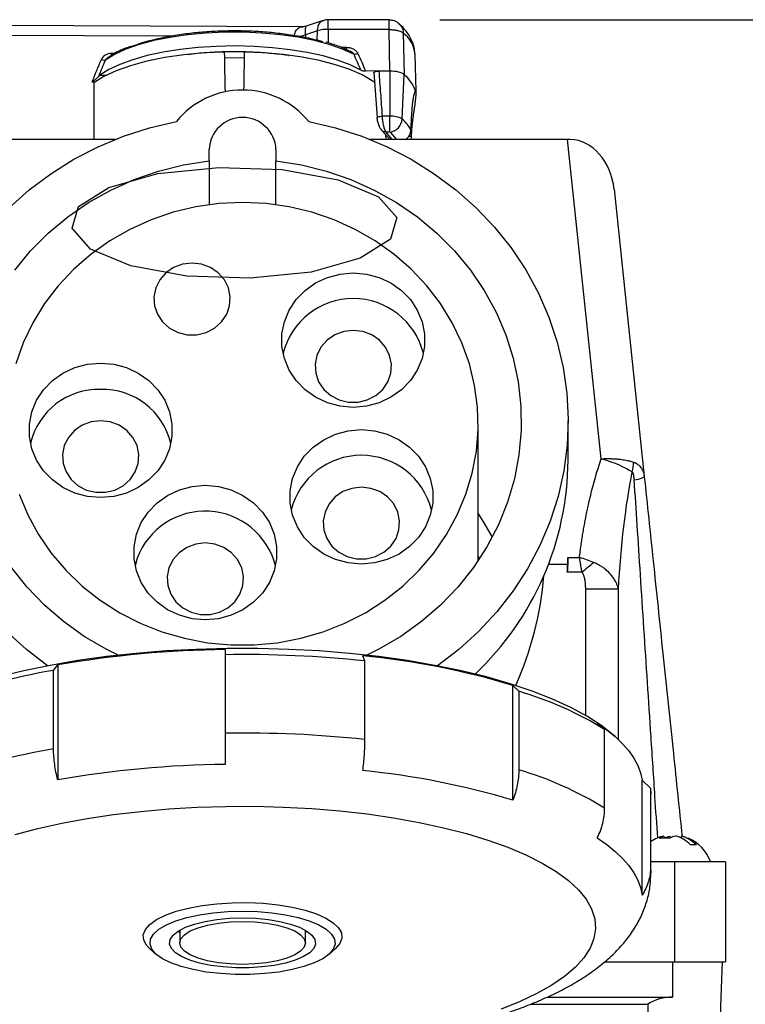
# Model space of a CAD drawing. Header units: inches. Extents: x 1.5 to 64.5, y 1.5 to 49.5.
# Tile 5 of 26: x 14.7 to 18.9, y 10.3 to 16.1. Entities that reach past the tile are written whole.
import ezdxf

# ---------------------------------------------------------------- set-up
doc = ezdxf.new("R2010")
doc.units = ezdxf.units.IN
doc.header["$LTSCALE"] = 6
doc.header["$MEASUREMENT"] = 0
doc.layers.add('DIMENSIONS', color=140, linetype='Continuous', lineweight=25)
doc.styles.add('SLDTEXTSTYLE0', font='TXT', dxfattribs={"width": 0.7})
doc.dimstyles.new('SLDDIMSTYLE0', dxfattribs={"dimtxt": 0.509766, "dimasz": 0.78, "dimexe": 0, "dimexo": 0.0625, "dimgap": 0.127441, "dimtad": 0, "dimtih": 1, "dimtoh": 1, "dimrnd": 1e-09, "dimzin": 12, "dimdsep": 46, "dimtxsty": 'SLDTEXTSTYLE0', "dimsah": 1, "dimcen": 0.09, "dimadec": 0, "dimazin": 3, "dimtfac": 1, "dimtofl": 0, "dimtmove": 0, "dimatfit": 3, "dimfxl": 0, "dimfrac": 2, "dimtolj": 1, "dimtzin": 12, "dimarcsym": 0})

# ---------------------------------------------------------------- blocks, each defined once
blk = doc.blocks.new('_D_10')
at = {"layer": 'DIMENSIONS'}
for p, q in [((17.1502, 16.1024), (23.1181, 16.1024)), ((22.3681, 16.1024), (22.3681, 12.2869)), ((21.3986, 11.3626), (21.2275, 11.3626)), ((21.2275, 11.3626), (21.2275, 10.5524)), ((23.3375, 11.3626), (23.5087, 11.3626)), ((23.5087, 11.3626), (23.5087, 10.5524)), ((21.2275, 10.5524), (21.3986, 10.5524)), ((23.5087, 10.5524), (23.3375, 10.5524)), ((22.3681, 6.6748), (22.3681, 10.4383)), ((18.6239, 6.6748), (23.1181, 6.6748))]:
    blk.add_line(p, q, dxfattribs=at)
for points in [[(22.3681, 16.1024), (22.2481, 15.3224), (22.4881, 15.3224)], [(22.3681, 6.6748), (22.4881, 7.4548), (22.2481, 7.4548)]]:
    blk.add_solid(points, dxfattribs=at)
at = {"layer": 'DIMENSIONS', "char_height": 0.5, "attachment_point": 1, "style": 'SLDTEXTSTYLE0'}
for s, insert in [('9.43', (21.6107, 12.1212)), ('239.5', (21.3986, 11.1969))]:
    blk.add_mtext(s, dxfattribs=dict(at, insert=insert))

msp = doc.modelspace()

# ---------------------------------------------------------------- linework, layer by layer
for p, q in [((16.3422, 16.0624), (13.7413, 16.0729)), ((16.4631, 16.0992), (16.3625, 16.0656)), ((16.8502, 16.1024), (16.4919, 16.1038)), ((13.742, 16.0159), (15.5687, 16.0085)), ((16.3577, 16.0143), (16.3575, 15.9997)), ((16.4287, 16.0381), (16.3577, 16.0143)), ((16.4281, 15.9831), (16.4287, 16.0381)), ((16.4926, 16.0468), (16.4917, 15.9674)), ((16.8509, 16.0454), (16.4926, 16.0468)), ((16.8556, 15.8012), (16.8509, 16.0454)), ((16.9339, 16.0255), (16.9385, 15.7815)), ((15.2383, 15.9045), (15.2166, 15.9046)), ((16.5671, 15.9412), (16.5986, 15.9411)), ((16.6234, 15.916), (16.6175, 15.9186)), ((17.0093, 15.6838), (17.0033, 15.8997)), ((15.1477, 15.7766), (15.185, 15.7764)), ((16.7903, 15.8014), (16.7125, 15.8017)), ((16.7608, 15.7938), (16.7802, 15.527)), ((16.8556, 15.8012), (16.7903, 15.8014)), ((16.8556, 15.8012), (16.8555, 15.5355)), ((16.9272, 15.5185), (16.9385, 15.7815)), ((15.1005, 15.7376), (15.1199, 15.7375)), ((15.1124, 15.732), (15.1124, 15.3991)), ((16.9812, 15.4723), (16.9852, 15.5568)), ((16.8555, 15.5355), (16.8096, 15.5357)), ((16.8113, 15.4479), (16.8561, 15.3965)), ((16.8307, 15.4426), (16.8546, 15.4425)), ((16.869, 15.3991), (16.8307, 15.4426)), ((16.8573, 15.4419), (16.8937, 15.3991)), ((16.9804, 15.4542), (16.9812, 15.4723)), ((15.238, 15.3991), (13.9783, 15.3991)), ((17.9022, 15.3991), (16.7374, 15.3991)), ((16.8334, 15.3991), (16.8315, 15.4248)), ((16.9804, 15.4166), (16.9647, 15.4167)), ((16.9804, 15.4166), (16.9796, 15.3991)), ((18.0999, 13.5178), (17.9022, 15.3991)), ((15.7907, 15.2725), (15.7907, 15.34)), ((16.1847, 15.34), (16.1847, 15.2725)), ((15.7907, 15.2725), (15.7907, 15.0146)), ((16.1847, 15.0146), (16.1847, 15.2725)), ((18.1755, 15.1048), (18.3532, 13.4138)), ((17.3752, 12.9169), (17.3752, 13.724)), ((17.9047, 13.5106), (17.9047, 13.7411)), ((15.3677, 12.9329), (15.3552, 12.888)), ((17.904, 12.9362), (17.9715, 12.9362)), ((17.9023, 12.8948), (17.7892, 12.8948)), ((17.9868, 12.8507), (17.8997, 12.8507)), ((18.0085, 12.0058), (18.0085, 12.7491)), ((18.2016, 11.8641), (18.2016, 12.7491)), ((15.8853, 12.3941), (15.8853, 12.3643)), ((15.8853, 12.3643), (15.8853, 11.9017)), ((16.7086, 12.3272), (16.6956, 12.3577)), ((14.875, 12.2717), (14.9, 12.3039)), ((14.9, 12.3039), (14.9, 11.6275)), ((16.7086, 11.8646), (16.7086, 12.3272)), ((14.875, 11.8091), (14.875, 12.2717)), ((17.579, 11.5069), (17.579, 12.1832)), ((17.579, 12.1832), (17.6143, 12.1483)), ((17.6143, 12.1483), (17.6143, 11.6858)), ((18.1198, 11.923), (18.0765, 11.9615)), ((18.1198, 11.4604), (18.1198, 11.923)), ((18.1812, 11.8826), (18.1719, 11.8908)), ((18.3405, 11.6245), (18.3905, 11.5775)), ((18.3405, 10.9481), (18.3405, 11.6245)), ((18.3905, 11.5775), (18.3927, 11.5425)), ((18.3905, 11.5775), (18.3905, 11.1149)), ((18.3927, 11.0799), (18.3927, 11.5425)), ((18.5034, 11.284), (18.4408, 11.284)), ((18.4685, 11.2961), (18.4711, 11.284)), ((18.471, 11.2845), (18.5041, 11.2961)), ((18.5041, 11.2961), (18.5065, 11.2851)), ((18.5719, 11.2961), (18.5694, 11.2845)), ((18.5883, 11.2918), (18.5729, 11.2959)), ((18.5322, 11.1448), (18.3927, 11.1448)), ((18.5322, 11.1448), (18.5322, 10.5548)), ((18.8322, 11.1448), (18.5322, 11.1448)), ((18.8322, 11.1448), (18.8322, 10.5548)), ((18.3905, 11.1149), (18.3927, 11.0798)), ((15.6152, 10.7296), (15.6084, 10.736)), ((15.6152, 10.7296), (15.6177, 10.7274)), ((15.6177, 10.7416), (15.6177, 10.6667)), ((16.3577, 10.6667), (16.3577, 10.7416)), ((16.3577, 10.7274), (16.3603, 10.7296)), ((16.367, 10.736), (16.3603, 10.7296)), ((15.4428, 10.6314), (15.4801, 10.5988)), ((16.4953, 10.5988), (16.5326, 10.6314)), ((18.1199, 10.5548), (18.5322, 10.5548)), ((18.5205, 10.5548), (18.5205, 10.3474)), ((18.5322, 10.5548), (18.8322, 10.5548)), ((18.8066, 10.3474), (18.8139, 10.5548)), ((17.7822, 10.3474), (18.5205, 10.3474)), ((18.7734, 9.3948), (18.8066, 10.3474)), ((17.6829, 10.305), (18.3735, 10.305))]:
    msp.add_line(p, q)
at = {"flags": 128}
for points in [[(16.6434, 15.9002), (16.5767, 15.9307), (16.4986, 15.9579), (16.4107, 15.9813), (16.3145, 16.0006), (16.2117, 16.0153), (16.1041, 16.0252), (15.9936, 16.0302), (15.8821, 16.0301), (15.7717, 16.0249), (15.6642, 16.0148), (15.5617, 15.9999), (15.4658, 15.9804), (15.3783, 15.9568), (15.3007, 15.9294), (15.2344, 15.8988), (15.1806, 15.8654)], [(16.6849, 15.8069), (16.621, 15.8378), (16.5462, 15.8656), (16.4617, 15.8901), (16.3688, 15.9107), (16.2691, 15.9271), (16.1642, 15.939), (16.0556, 15.9464), (15.9452, 15.949), (15.8348, 15.9468), (15.726, 15.9399), (15.6206, 15.9283), (15.5204, 15.9123), (15.4268, 15.8921), (15.3415, 15.868), (15.2658, 15.8404), (15.2008, 15.8098), (15.1477, 15.7766)], [(15.8822, 15.9134), (15.7607, 15.9079), (15.6424, 15.8969), (15.5295, 15.8805), (15.4241, 15.8591), (15.328, 15.833), (15.2431, 15.8028), (15.1708, 15.7689), (15.1124, 15.732)], [(16.7679, 15.7321), (16.7517, 15.7436), (16.6916, 15.7783), (16.6189, 15.8101), (16.5349, 15.8384), (16.4408, 15.8627), (16.3383, 15.8826), (16.2292, 15.8979), (16.1152, 15.9082), (15.9982, 15.9134)], [(15.9976, 15.878), (15.9757, 15.8784), (15.8829, 15.878)], [(14.6127, 14.9963), (14.7311, 15.1015), (14.8586, 15.1969), (14.9943, 15.2817), (15.1371, 15.3555), (15.286, 15.4175), (15.4401, 15.4675), (15.5981, 15.5049)], [(16.3774, 15.5049), (16.5354, 15.4675), (16.6894, 15.4175), (16.8384, 15.3555), (16.9812, 15.2817), (17.1168, 15.1969), (17.2443, 15.1015), (17.3627, 14.9963), (17.4712, 14.8821), (17.569, 14.7595), (17.6553, 14.6297), (17.7296, 14.4934), (17.7913, 14.3517), (17.8399, 14.2055), (17.8752, 14.056), (17.8968, 13.9043), (17.9047, 13.7513), (17.8987, 13.5983), (17.8789, 13.4463), (17.8454, 13.2964), (17.7985, 13.1498), (17.7385, 13.0074), (17.6659, 12.8704), (17.5811, 12.7396), (17.4848, 12.616), (17.3777, 12.5006), (17.2606, 12.3942), (17.1354, 12.2983)], [(14.6459, 14.6296), (14.7394, 14.7428), (14.8438, 14.8474), (14.958, 14.9424), (15.0811, 15.027), (15.2121, 15.1006), (15.3497, 15.1624), (15.4929, 15.2119), (15.6403, 15.2487), (15.7907, 15.2725)], [(16.1847, 15.2725), (16.3351, 15.2487), (16.4826, 15.2119), (16.6257, 15.1624), (16.7634, 15.1006), (16.8943, 15.027), (17.0174, 14.9424), (17.1317, 14.8474), (17.236, 14.7428), (17.3296, 14.6296), (17.4115, 14.5087), (17.4812, 14.3812), (17.538, 14.2482), (17.5814, 14.1108), (17.611, 13.9701), (17.6266, 13.8275), (17.6281, 13.6842), (17.6154, 13.5414), (17.5886, 13.4002), (17.548, 13.2621), (17.494, 13.128), (17.4269, 12.9993), (17.3474, 12.8769), (17.2562, 12.7621), (17.154, 12.6556), (17.0417, 12.5586), (16.9203, 12.4718), (16.7909, 12.3959), (16.7203, 12.3607)], [(15.9877, 15.0279), (15.8496, 15.0214), (15.7128, 15.002), (15.5787, 14.9699), (15.4488, 14.9255), (15.3241, 14.8691), (15.2061, 14.8013), (15.0959, 14.7228), (14.9945, 14.6344), (14.9029, 14.537), (14.8222, 14.4314), (14.753, 14.3188), (14.6961, 14.2004), (14.6521, 14.0772)], [(14.6725, 13.3088), (14.723, 13.1878), (14.7861, 13.0721), (14.8612, 12.9629), (14.9474, 12.8613), (15.044, 12.7683), (15.1499, 12.6847), (15.2642, 12.6115), (15.3857, 12.5493), (15.5132, 12.4988), (15.6453, 12.4605), (15.7809, 12.4348), (15.9186, 12.4218), (16.0569, 12.4218), (16.1945, 12.4348), (16.3301, 12.4605), (16.4623, 12.4988), (16.5897, 12.5493), (16.7112, 12.6115), (16.8255, 12.6847), (16.9315, 12.7683), (17.028, 12.8613), (17.1143, 12.9629), (17.1893, 13.0721), (17.2524, 13.1878), (17.303, 13.3088), (17.3404, 13.4339), (17.3645, 13.5619), (17.3748, 13.6915), (17.3713, 13.8215), (17.3541, 13.9504), (17.3234, 14.0772), (17.2793, 14.2004), (17.2224, 14.3188), (17.1533, 14.4314), (17.0725, 14.537), (16.981, 14.6344), (16.8796, 14.7228), (16.7693, 14.8013), (16.6513, 14.8691), (16.5267, 14.9255), (16.3967, 14.9699), (16.2627, 15.002), (16.1259, 15.0214), (15.9877, 15.0279)], [(15.6906, 14.6705), (15.6346, 14.6639), (15.5821, 14.6443), (15.5364, 14.6131), (15.5005, 14.5723), (15.4764, 14.5242), (15.4658, 14.4721), (15.4694, 14.4192), (15.4868, 14.3687), (15.5171, 14.3239), (15.5582, 14.2876), (15.6077, 14.262), (15.6624, 14.2488), (15.7189, 14.2488), (15.7736, 14.262), (15.823, 14.2876), (15.8642, 14.3239), (15.8945, 14.3687), (15.9119, 14.4192), (15.9154, 14.4721), (15.9049, 14.5242), (15.8808, 14.5723), (15.8448, 14.6131), (15.7992, 14.6443), (15.7467, 14.6639), (15.6906, 14.6705)], [(16.6396, 14.6126), (16.717, 14.6059), (16.7918, 14.5859), (16.8615, 14.5533), (16.9235, 14.5092), (16.9759, 14.4552), (17.0168, 14.3931), (17.0449, 14.325), (17.0592, 14.2531), (17.0592, 14.1801), (17.0449, 14.1082), (17.0168, 14.0401), (16.9759, 13.978), (16.9235, 13.924), (16.8615, 13.8799), (16.7918, 13.8473), (16.717, 13.8274), (16.6396, 13.8206), (16.5622, 13.8274), (16.4874, 13.8473), (16.4178, 13.8799), (16.3557, 13.924), (16.3033, 13.978), (16.2624, 14.0401), (16.2343, 14.1082), (16.22, 14.1801), (16.22, 14.2531), (16.2343, 14.325), (16.2624, 14.3931), (16.3033, 14.4552), (16.3557, 14.5092), (16.4178, 14.5533), (16.4874, 14.5859), (16.5622, 14.6059), (16.6396, 14.6126)], [(16.6396, 14.2733), (16.5836, 14.2667), (16.5311, 14.2472), (16.4854, 14.216), (16.4494, 14.1751), (16.4254, 14.1271), (16.4148, 14.075), (16.4184, 14.022), (16.4358, 13.9715), (16.4661, 13.9267), (16.5072, 13.8904), (16.5567, 13.8649), (16.6114, 13.8517), (16.6678, 13.8517), (16.7225, 13.8649), (16.772, 13.8904), (16.8132, 13.9267), (16.8434, 13.9715), (16.8609, 14.022), (16.8644, 14.075), (16.8538, 14.1271), (16.8298, 14.1751), (16.7938, 14.216), (16.7481, 14.2472), (16.6956, 14.2667), (16.6396, 14.2733)], [(15.1522, 14.0816), (15.2297, 14.0748), (15.3045, 14.0549), (15.3741, 14.0223), (15.4361, 13.9782), (15.4885, 13.9242), (15.5295, 13.8621), (15.5575, 13.794), (15.5718, 13.7221), (15.5718, 13.6491), (15.5575, 13.5772), (15.5295, 13.5091), (15.4885, 13.447), (15.4361, 13.393), (15.3741, 13.3489), (15.3045, 13.3163), (15.2297, 13.2963), (15.1522, 13.2896), (15.0748, 13.2963), (15, 13.3163), (14.9304, 13.3489), (14.8683, 13.393), (14.8159, 13.447), (14.775, 13.5091), (14.7469, 13.5772), (14.7326, 13.6491), (14.7326, 13.7221), (14.7469, 13.794), (14.775, 13.8621), (14.8159, 13.9242), (14.8683, 13.9782), (14.9304, 14.0223), (15, 14.0549), (15.0748, 14.0748), (15.1522, 14.0816)], [(15.1522, 13.7423), (15.0962, 13.7357), (15.0437, 13.7161), (14.998, 13.685), (14.962, 13.6441), (14.938, 13.5961), (14.9274, 13.544), (14.931, 13.491), (14.9484, 13.4405), (14.9787, 13.3957), (15.0198, 13.3594), (15.0693, 13.3339), (15.124, 13.3207), (15.1805, 13.3207), (15.2351, 13.3339), (15.2846, 13.3594), (15.3258, 13.3957), (15.356, 13.4405), (15.3735, 13.491), (15.377, 13.544), (15.3664, 13.5961), (15.3424, 13.6441), (15.3064, 13.685), (15.2607, 13.7161), (15.2082, 13.7357), (15.1522, 13.7423)], [(16.6877, 13.6896), (16.7651, 13.6829), (16.8399, 13.6629), (16.9095, 13.6303), (16.9716, 13.5863), (17.024, 13.5323), (17.0649, 13.4702), (17.093, 13.402), (17.1073, 13.3302), (17.1073, 13.2571), (17.093, 13.1853), (17.0649, 13.1171), (17.024, 13.055), (16.9716, 13.001), (16.9095, 12.957), (16.8399, 12.9244), (16.7651, 12.9044), (16.6877, 12.8977), (16.6103, 12.9044), (16.5355, 12.9244), (16.4659, 12.957), (16.4038, 13.001), (16.3514, 13.055), (16.3105, 13.1171), (16.2824, 13.1853), (16.2681, 13.2571), (16.2681, 13.3302), (16.2824, 13.402), (16.3105, 13.4702), (16.3514, 13.5323), (16.4038, 13.5863), (16.4659, 13.6303), (16.5355, 13.6629), (16.6103, 13.6829), (16.6877, 13.6896)], [(15.7684, 13.3615), (15.8459, 13.3547), (15.9207, 13.3347), (15.9903, 13.3021), (16.0523, 13.2581), (16.1047, 13.2041), (16.1457, 13.142), (16.1738, 13.0738), (16.188, 13.002), (16.188, 12.9289), (16.1738, 12.8571), (16.1457, 12.789), (16.1047, 12.7268), (16.0523, 12.6728), (15.9903, 12.6288), (15.9207, 12.5962), (15.8459, 12.5762), (15.7684, 12.5695), (15.691, 12.5762), (15.6162, 12.5962), (15.5466, 12.6288), (15.4845, 12.6728), (15.4321, 12.7268), (15.3912, 12.789), (15.3631, 12.8571), (15.3488, 12.9289), (15.3488, 13.002), (15.3631, 13.0738), (15.3912, 13.142), (15.4321, 13.2041), (15.4845, 13.2581), (15.5466, 13.3021), (15.6162, 13.3347), (15.691, 13.3547), (15.7684, 13.3615)], [(16.6877, 13.3504), (16.6317, 13.3437), (16.5792, 13.3242), (16.5335, 13.293), (16.4975, 13.2521), (16.4735, 13.2041), (16.4629, 13.152), (16.4664, 13.0991), (16.4839, 13.0486), (16.5141, 13.0038), (16.5553, 12.9675), (16.6048, 12.9419), (16.6595, 12.9287), (16.7159, 12.9287), (16.7706, 12.9419), (16.8201, 12.9675), (16.8613, 13.0038), (16.8915, 13.0486), (16.909, 13.0991), (16.9125, 13.152), (16.9019, 13.2041), (16.8779, 13.2521), (16.8419, 13.293), (16.7962, 13.3242), (16.7437, 13.3437), (16.6877, 13.3504)], [(17.459, 13.0571), (17.4115, 13.1407), (17.3752, 13.1973)], [(15.7684, 13.0222), (15.7124, 13.0155), (15.6599, 12.996), (15.6142, 12.9648), (15.5783, 12.9239), (15.5542, 12.8759), (15.5436, 12.8238), (15.5472, 12.7709), (15.5646, 12.7204), (15.5949, 12.6756), (15.636, 12.6393), (15.6855, 12.6137), (15.7402, 12.6005), (15.7967, 12.6005), (15.8514, 12.6137), (15.9008, 12.6393), (15.942, 12.6756), (15.9723, 12.7204), (15.9897, 12.7709), (15.9932, 12.8238), (15.9827, 12.8759), (15.9586, 12.9239), (15.9226, 12.9648), (15.877, 12.996), (15.8245, 13.0155), (15.7684, 13.0222)], [(17.3752, 12.9443), (17.3763, 12.9394), (17.3796, 12.9235)], [(15.2552, 12.3607), (15.1845, 12.3959), (15.0551, 12.4718), (14.9337, 12.5586), (14.8215, 12.6556), (14.7193, 12.7621), (14.628, 12.8769)], [(14.84, 12.2983), (14.7148, 12.3942), (14.5977, 12.5006)], [(18.1719, 11.8908), (18.1033, 11.9448), (18.0186, 11.9999), (17.9216, 12.0525), (17.813, 12.1024), (17.6934, 12.1492), (17.5636, 12.1928), (17.4243, 12.2328), (17.2763, 12.2689), (17.1206, 12.3011), (16.9581, 12.329), (16.7898, 12.3525), (16.6166, 12.3715), (16.4396, 12.3859), (16.26, 12.3955), (16.0787, 12.4003), (15.8968, 12.4003), (15.7155, 12.3955), (15.5358, 12.3859), (15.3589, 12.3715), (15.1857, 12.3525), (15.0173, 12.329), (14.8548, 12.3011), (14.6991, 12.2689), (14.5512, 12.2328)], [(18.0765, 11.9615), (18.1327, 11.9219), (18.1825, 11.8814), (18.2258, 11.84), (18.2625, 11.7979), (18.2923, 11.7552), (18.3153, 11.7119), (18.3314, 11.6683), (18.3405, 11.6245)], [(14.648, 11.3042), (14.782, 11.3398), (14.924, 11.3714), (15.0731, 11.3991), (15.2283, 11.4224), (15.3886, 11.4414), (15.5528, 11.4558), (15.7199, 11.4657), (15.8888, 11.4708), (16.0584, 11.4712), (16.2275, 11.4668), (16.395, 11.4578), (16.5598, 11.4441), (16.7208, 11.4259), (16.8769, 11.4033), (17.027, 11.3763)], [(17.027, 11.3763), (17.1703, 11.3453), (17.3057, 11.3104), (17.4323, 11.2718), (17.5494, 11.2299), (17.656, 11.1848), (17.7515, 11.1368), (17.8353, 11.0864), (17.9068, 11.0338), (17.9655, 10.9794), (18.0111, 10.9236), (18.0432, 10.8666), (18.0616, 10.8089), (18.0662, 10.751), (18.057, 10.6931), (18.034, 10.6356), (17.9974, 10.579), (17.9474, 10.5236), (17.8844, 10.4697), (17.8087, 10.4178), (17.7209, 10.3682), (17.6216, 10.3212), (17.5115, 10.2771)], [(18.0765, 11.2851), (18.1327, 11.2456), (18.1825, 11.2051), (18.2258, 11.1637), (18.2625, 11.1216), (18.2923, 11.0788), (18.3153, 11.0356), (18.3314, 10.992), (18.3405, 10.9481)], [(15.4428, 10.6314), (15.4227, 10.6525), (15.4059, 10.6833), (15.4035, 10.7147), (15.4155, 10.7459), (15.4416, 10.776), (15.4811, 10.8043), (15.5331, 10.8302), (15.5963, 10.853), (15.6691, 10.8721), (15.7498, 10.887), (15.8363, 10.8975), (15.9266, 10.9032), (16.0183, 10.9041), (16.1094, 10.9), (16.1974, 10.8911), (16.2802, 10.8775), (16.3559, 10.8598), (16.4225, 10.8381), (16.4783, 10.8132), (16.5221, 10.7856), (16.5528, 10.756), (16.5695, 10.7252), (16.5719, 10.6938), (16.5599, 10.6627), (16.5339, 10.6326), (16.5326, 10.6314)], [(15.9877, 10.8531), (16.0751, 10.8507), (16.1603, 10.8435), (16.241, 10.8317), (16.3151, 10.8157), (16.3808, 10.7958), (16.4362, 10.7726), (16.4801, 10.7466), (16.5112, 10.7185), (16.5287, 10.6891), (16.5323, 10.6592), (16.5217, 10.6294), (16.4973, 10.6006), (16.4597, 10.5735), (16.4099, 10.5488), (16.3491, 10.5272), (16.279, 10.5091), (16.2013, 10.4952), (16.1181, 10.4857), (16.0316, 10.4809), (15.9439, 10.4809), (15.8573, 10.4857), (15.7741, 10.4952), (15.6964, 10.5091), (15.6263, 10.5272), (15.5656, 10.5488), (15.5157, 10.5735), (15.4781, 10.6006), (15.4537, 10.6294), (15.4432, 10.6592), (15.4467, 10.6891), (15.4642, 10.7185), (15.4953, 10.7466), (15.5392, 10.7726), (15.5947, 10.7958), (15.6603, 10.8157), (15.7344, 10.8317), (15.8151, 10.8435), (15.9003, 10.8507), (15.9877, 10.8531)], [(15.9877, 10.8137), (16.0645, 10.8114), (16.1388, 10.8044), (16.2083, 10.7929), (16.2706, 10.7774), (16.3239, 10.7584), (16.3664, 10.7364), (16.3967, 10.7121), (16.4138, 10.6864), (16.4173, 10.6601), (16.4069, 10.6339), (16.3831, 10.6089), (16.3466, 10.5857), (16.2985, 10.565), (16.2405, 10.5477), (16.1743, 10.5342), (16.1021, 10.5249), (16.0263, 10.5202), (15.9492, 10.5202), (15.8733, 10.5249), (15.8012, 10.5342), (15.735, 10.5477), (15.6769, 10.565), (15.6289, 10.5857), (15.5923, 10.6089), (15.5685, 10.6339), (15.5582, 10.6601), (15.5616, 10.6864), (15.5788, 10.7121), (15.6091, 10.7364), (15.6515, 10.7584), (15.7048, 10.7774), (15.7672, 10.7929), (15.8366, 10.8044), (15.9109, 10.8114), (15.9877, 10.8137)], [(16.3577, 10.6667), (16.3506, 10.642), (16.3296, 10.6182), (16.2954, 10.5964), (16.2494, 10.5772), (16.1933, 10.5615), (16.1293, 10.5498), (16.0599, 10.5426), (15.9877, 10.5401), (15.9155, 10.5426), (15.8461, 10.5498), (15.7822, 10.5615), (15.7261, 10.5772), (15.6801, 10.5964), (15.6459, 10.6182), (15.6248, 10.642), (15.6177, 10.6667), (15.6248, 10.6914), (15.6459, 10.7151), (15.6801, 10.737), (15.7261, 10.7562), (15.7822, 10.7719), (15.8461, 10.7836), (15.9155, 10.7908), (15.9877, 10.7932), (16.0599, 10.7908), (16.1293, 10.7836), (16.1933, 10.7719), (16.2494, 10.7562), (16.2954, 10.737), (16.3296, 10.7151), (16.3506, 10.6914), (16.3577, 10.6667)]]:
    msp.add_lwpolyline(points, dxfattribs=at)
at = {"color": 7, "linetype": 'Continuous', "flags": 128}
msp.add_lwpolyline([(15.0222, 15.0034), (15.1995, 15.1162), (15.4895, 15.1973), (15.8482, 15.2342), (16.2209, 15.2214), (16.5509, 15.1607), (16.7879, 15.0615), (16.8958, 14.9389), (16.8583, 14.8114), (16.681, 14.6985), (16.3909, 14.6175), (16.0322, 14.5806), (15.6595, 14.5934), (15.3296, 14.654), (15.0926, 14.7532), (14.9846, 14.8759), (15.0222, 15.0034)], dxfattribs=at)
for centre, radius, start, end in [((15.3682, 16.0615), 1.1245, 359.25168, 2.15733), ((16.0982, 16.0646), 0.753, 358.53286, 2.87279), ((16.4866, 15.8531), 0.1938, 88.21765, 107.37941), ((16.8243, 15.883), 0.1798, 5.33193, 52.43317), ((16.806, 15.6184), 0.2101, 18.50682, 50.88804), ((15.9877, 15.1863), 0.5033, 39.27772, 140.72228), ((15.9877, 15.3307), 0.1972, 2.71569, 177.28431), ((12.912, 15.5265), 3.9435, 358.7788, 0.13051), ((16.8642, 15.4127), 0.1232, 59.22839, 94.03762), ((16.8449, 15.5233), 0.0824, 278.6336, 356.61811), ((16.7702, 15.3345), 0.2418, 29.65806, 49.53483), ((16.6396, 14.0349), 0.4262, 14.15217, 165.84783), ((15.1423, 13.5122), 0.4146, 88.62698, 166.61985), ((15.1622, 13.5122), 0.4146, 13.38015, 91.37302), ((16.6877, 13.112), 0.4262, 14.15217, 165.84783), ((16.1571, 13.5205), 1.7477, 313.36278, 359.67424), ((15.7676, 12.7824), 0.4273, 14.30855, 159.37719), ((16.2114, 12.986), 1.6933, 356.91376, 358.31666), ((15.9571, 6.1897), 6.2049, 90.66339, 99.80899), ((15.9907, 5.5449), 6.8201, 83.9581, 90.88558), ((16.2364, 7.708), 4.6723, 73.3004, 84.35914), ((15.5179, 8.4805), 3.8453, 99.62431, 109.786), ((17.035, 10.1688), 2.0626, 58.26587, 73.68626), ((15.9907, 5.0824), 6.8201, 83.9581, 90.88558), ((15.5179, 8.0179), 3.8453, 99.62431, 109.786), ((15.9571, 5.5134), 6.2049, 90.66339, 99.80899), ((16.2364, 7.0317), 4.6723, 73.3004, 84.35914), ((17.035, 9.7062), 2.0626, 58.26587, 73.68626), ((18.5202, 11.0658), 0.236, 102.91608, 122.70095), ((18.5202, 11.0658), 0.236, 19.66235, 66.87363), ((18.5205, 10.0713), 0.2762, 90.00114, 122.16585)]:
    msp.add_arc(centre, radius, start, end)
for centre, major_axis, ratio, start_param, end_param in [((15.9402, 12.4235), (-0.91, 49.883), 0.000114, 4.777689, 4.782406), ((15.9402, 12.4235), (0.91, 49.883), 0.000114, 1.500779, 1.505296), ((17.9022, 15.3136), (0.2512, 0), 0.340364, 1.508172, 1.570796), ((17.9269, 15.0786), (-0.0336, 0.3192), 0.778826, 4.712389, 6.184802), ((15.9877, 12.998), (0, -2.04), 0.939693, 1.498525, 1.520175), ((15.9877, 12.998), (0, -1.8964), 0.939693, 1.126185, 1.482204)]:
    msp.add_ellipse(centre, major_axis=major_axis, ratio=ratio, start_param=start_param, end_param=end_param)
for points, knots in [([(16.2938, 16.0056), (16.2941, 16.0106), (16.2949, 16.021), (16.2993, 16.0345), (16.3062, 16.0464), (16.3193, 16.0581), (16.332, 16.0643), (16.3416, 16.0622), (16.3422, 16.0621)], [0, 0, 0, 0, 0.138775, 0.282971, 0.440741, 0.614656, 0.978927, 1, 1, 1, 1]), ([(16.3631, 16.0658), (16.3594, 16.0647), (16.3521, 16.0624), (16.3461, 16.0624), (16.3431, 16.0623)], [0, 0, 0, 0, 0.515401, 1, 1, 1, 1]), ([(16.3577, 16.0143), (16.3578, 16.0194), (16.3578, 16.0296), (16.3584, 16.0426), (16.3593, 16.0535), (16.3608, 16.0633), (16.3622, 16.064), (16.363, 16.0644)], [0, 0, 0, 0, 0.1560904, 0.3182676, 0.4957302, 0.6913254, 1, 1, 1, 1]), ([(16.4287, 16.0381), (16.4299, 16.0484), (16.4322, 16.0692), (16.4453, 16.0908), (16.4579, 16.0959), (16.4634, 16.0981)], [0, 0, 0, 0, 0.360174, 0.720348, 1, 1, 1, 1]), ([(16.4919, 16.1026), (16.4887, 16.103), (16.4789, 16.1044), (16.4697, 16.1004), (16.4635, 16.0977)], [0, 0, 0, 0, 0.3246105, 1, 1, 1, 1]), ([(16.9094, 16.0784), (16.9076, 16.0804), (16.8986, 16.0909), (16.8772, 16.1003), (16.8581, 16.1009), (16.8501, 16.1011)], [0, 0, 0, 0, 0.121645, 0.633046, 1, 1, 1, 1]), ([(17.0018, 15.9001), (17.0017, 15.9095), (17.0015, 15.937), (16.9868, 15.98), (16.9598, 16.0264), (16.9335, 16.0589), (16.9137, 16.0751), (16.9091, 16.0789)], [0, 0, 0, 0, 0.136593, 0.399719, 0.651447, 0.920473, 1, 1, 1, 1]), ([(16.9099, 16.0788), (16.9164, 16.0718), (16.9299, 16.0572), (16.9326, 16.0363), (16.9339, 16.0255)], [0, 0, 0, 0, 0.481074, 1, 1, 1, 1]), ([(15.331, 15.9452), (15.3349, 15.9467), (15.3427, 15.9498), (15.3548, 15.9542), (15.3671, 15.9585), (15.3797, 15.9627), (15.3925, 15.9668), (15.4056, 15.9708), (15.4189, 15.9747), (15.4325, 15.9785), (15.4463, 15.9822), (15.4604, 15.9859), (15.4747, 15.9894), (15.5135, 15.9985), (15.5797, 16.0116), (15.6764, 16.0253), (15.7764, 16.0347), (15.8778, 16.0396), (15.9802, 16.0401), (16.0831, 16.0361), (16.1848, 16.0276), (16.2616, 16.0173), (16.3143, 16.0084), (16.3452, 16.0027), (16.3753, 15.9964), (16.4046, 15.9897), (16.433, 15.9826), (16.4513, 15.9776), (16.4604, 15.975)], [0, 0, 0, 0, 0.014108, 0.028183, 0.042232, 0.056261, 0.070278, 0.084288, 0.098298, 0.112316, 0.126348, 0.1404, 0.154479, 0.168592, 0.252821, 0.337067, 0.418528, 0.500005, 0.581466, 0.662943, 0.747173, 0.831418, 0.8596, 0.887676, 0.915701, 0.943728, 0.97181, 1, 1, 1, 1]), ([(16.3196, 16.0068), (16.3225, 16.007), (16.3311, 16.0078), (16.3443, 16.0102), (16.3533, 16.013), (16.3577, 16.0143)], [0, 0, 0, 0, 0.204365, 0.602182, 1, 1, 1, 1]), ([(16.8509, 16.0454), (16.8529, 16.0454), (16.8569, 16.0454), (16.8627, 16.0452), (16.8681, 16.045), (16.8732, 16.0446), (16.878, 16.0442), (16.8823, 16.0437), (16.8863, 16.0431), (16.89, 16.0426), (16.8933, 16.042), (16.8962, 16.0414), (16.8989, 16.0408), (16.9055, 16.0393), (16.9146, 16.0366), (16.924, 16.0325), (16.9301, 16.0288), (16.9328, 16.0265), (16.9339, 16.0255)], [0, 0, 0, 0, 0.056973, 0.111167, 0.162582, 0.211218, 0.257075, 0.300153, 0.340451, 0.37797, 0.412709, 0.444668, 0.473847, 0.500247, 0.667195, 0.806162, 0.917107, 1, 1, 1, 1]), ([(16.6175, 15.9186), (16.5963, 15.929), (16.5564, 15.9487), (16.5037, 15.9642), (16.479, 15.9715)], [0, 0, 0, 0, 0.532413, 1, 1, 1, 1]), ([(15.3282, 15.946), (15.3086, 15.939), (15.2538, 15.9192), (15.2178, 15.8947), (15.1947, 15.879)], [0, 0, 0, 0, 0.357338, 1, 1, 1, 1]), ([(15.2166, 15.8918), (15.2166, 15.8928), (15.2166, 15.8958), (15.2166, 15.9011), (15.2166, 15.9046)], [0, 0, 0, 0, 0.318006, 1, 1, 1, 1]), ([(15.6668, 15.8994), (15.6752, 15.9007), (15.72, 15.9074), (15.8066, 15.9137), (15.922, 15.9179), (16.0363, 15.9159), (16.1476, 15.9079), (16.2225, 15.9003), (16.2575, 15.8938), (16.2584, 15.8937)], [0, 0, 0, 0, 0.045242, 0.241418, 0.433084, 0.61836, 0.803636, 0.995302, 1, 1, 1, 1]), ([(16.5986, 15.9411), (16.6004, 15.941), (16.6039, 15.941), (16.6091, 15.9405), (16.6142, 15.9398), (16.621, 15.9385), (16.6293, 15.9361), (16.6389, 15.932), (16.6476, 15.9268), (16.6546, 15.9209), (16.6599, 15.9152), (16.6639, 15.9098), (16.6658, 15.906), (16.6667, 15.9041)], [0, 0, 0, 0, 0.063286, 0.125902, 0.188057, 0.249967, 0.376313, 0.499641, 0.626163, 0.750407, 0.835997, 0.918771, 1, 1, 1, 1]), ([(16.5986, 15.9411), (16.5987, 15.9375), (16.5987, 15.9317), (16.5987, 15.9283), (16.5987, 15.927)], [0, 0, 0, 0, 0.604353, 1, 1, 1, 1]), ([(16.6434, 15.9002), (16.6413, 15.9031), (16.6365, 15.9096), (16.629, 15.9152), (16.6242, 15.9165), (16.6236, 15.9167)], [0, 0, 0, 0, 0.411689, 0.923006, 1, 1, 1, 1]), ([(16.6849, 15.8069), (16.678, 15.8226), (16.6642, 15.8537), (16.6503, 15.8848), (16.6434, 15.9002)], [0, 0, 0, 0, 0.506235, 1, 1, 1, 1]), ([(16.6667, 15.9041), (16.6743, 15.8873), (16.6896, 15.8532), (16.7048, 15.8191), (16.7125, 15.8017)], [0, 0, 0, 0, 0.492592, 1, 1, 1, 1]), ([(15.2169, 15.8874), (15.2154, 15.8872), (15.2125, 15.8869), (15.2084, 15.8859), (15.2045, 15.8848), (15.201, 15.8834), (15.1978, 15.882), (15.1941, 15.88), (15.1901, 15.8772), (15.1861, 15.8736), (15.1828, 15.8696), (15.1813, 15.8668), (15.1806, 15.8654)], [0, 0, 0, 0, 0.104054, 0.201753, 0.29309, 0.378065, 0.4567, 0.529033, 0.659371, 0.780679, 0.893838, 1, 1, 1, 1]), ([(16.6849, 15.8069), (16.6878, 15.8053), (16.692, 15.804), (16.7016, 15.8022), (16.707, 15.8018), (16.7125, 15.8017)], [0, 0, 0, 0, 0.5, 0.5, 1, 1, 1, 1]), ([(16.761, 15.7936), (16.7611, 15.7938), (16.7616, 15.7949), (16.7644, 15.7967), (16.7692, 15.7987), (16.7755, 15.8002), (16.7826, 15.8013), (16.7877, 15.8014), (16.7903, 15.8014)], [0, 0, 0, 0, 0.050051, 0.240538, 0.428647, 0.619681, 0.811367, 1, 1, 1, 1]), ([(16.7903, 15.8014), (16.7935, 15.7574), (16.8, 15.6688), (16.8064, 15.5802), (16.8096, 15.5357)], [0, 0, 0, 0, 0.497167, 1, 1, 1, 1]), ([(16.9385, 15.7815), (16.9321, 15.7872), (16.9206, 15.7922), (16.8912, 15.7991), (16.8735, 15.8011), (16.8556, 15.8012)], [0, 0, 0, 0, 0.5, 0.5, 1, 1, 1, 1]), ([(15.1005, 15.7376), (15.1021, 15.7386), (15.1051, 15.7405), (15.1091, 15.7432), (15.1136, 15.7463), (15.1185, 15.7499), (15.1243, 15.7543), (15.1296, 15.7587), (15.1343, 15.7629), (15.1382, 15.7667), (15.1402, 15.7689), (15.1411, 15.77)], [0, 0, 0, 0, 0.109461, 0.19946, 0.270016, 0.413188, 0.536873, 0.674677, 0.797222, 0.905282, 1, 1, 1, 1]), ([(16.9852, 15.5568), (16.9854, 15.5593), (16.9856, 15.5642), (16.986, 15.5714), (16.9865, 15.5784), (16.9871, 15.5854), (16.9876, 15.5922), (16.9888, 15.6041), (16.9907, 15.6204), (16.9935, 15.639), (16.9966, 15.6549), (16.9993, 15.6664), (17.0016, 15.6747), (17.0035, 15.6807), (17.0046, 15.6837), (17.0052, 15.6851)], [0, 0, 0, 0, 0.0393197, 0.0785743, 0.1178233, 0.1571264, 0.1965432, 0.2361328, 0.36952, 0.5033183, 0.6285026, 0.7539533, 0.8360724, 0.9179208, 1, 1, 1, 1]), ([(17.0092, 15.6793), (17.0092, 15.6782), (17.0091, 15.6762), (17.0089, 15.6726), (17.0086, 15.6688), (17.0083, 15.6647), (17.0079, 15.6602), (17.0075, 15.6554), (17.0069, 15.6489), (17.0061, 15.6405), (17.005, 15.6298), (17.0038, 15.6182), (17.0029, 15.6099), (17.0025, 15.6058)], [0, 0, 0, 0, 0.0709695, 0.1416297, 0.2121093, 0.2825378, 0.3530452, 0.4237609, 0.494813, 0.6213901, 0.7472944, 0.8732551, 1, 1, 1, 1]), ([(17.0052, 15.6851), (17.0066, 15.6891), (17.0087, 15.6956), (17.0089, 15.6871), (17.0089, 15.6838)], [0, 0, 0, 0, 0.621846, 1, 1, 1, 1]), ([(17.0025, 15.6058), (17.0021, 15.6035), (17.0014, 15.5991), (17.0004, 15.5922), (16.9993, 15.5851), (16.9982, 15.578), (16.9971, 15.5706), (16.9952, 15.558), (16.9926, 15.5397), (16.9892, 15.5147), (16.9861, 15.4888), (16.9838, 15.4658), (16.9822, 15.4467), (16.9812, 15.4315), (16.9806, 15.4216), (16.9804, 15.4166)], [0, 0, 0, 0, 0.0411026, 0.082087, 0.1230156, 0.1639511, 0.2049564, 0.2460937, 0.3715288, 0.4967278, 0.6305087, 0.7639094, 0.8428936, 0.9214315, 1, 1, 1, 1]), ([(16.782, 15.5212), (16.7796, 15.5226), (16.778, 15.526), (16.7867, 15.5323), (16.801, 15.5352), (16.8096, 15.5357)], [0, 0, 0, 0, 0.285714, 0.571429, 1, 1, 1, 1]), ([(16.7793, 15.5248), (16.7798, 15.5202), (16.7808, 15.5112), (16.7848, 15.4938), (16.7917, 15.4751), (16.8012, 15.4582), (16.808, 15.4513), (16.8112, 15.448)], [0, 0, 0, 0, 0.152198, 0.295877, 0.556765, 0.789694, 1, 1, 1, 1]), ([(16.8096, 15.5357), (16.8097, 15.5341), (16.8098, 15.531), (16.8101, 15.5262), (16.8106, 15.5213), (16.8111, 15.5164), (16.8117, 15.5113), (16.8127, 15.5033), (16.8146, 15.4921), (16.8173, 15.4792), (16.8205, 15.467), (16.8235, 15.4578), (16.8262, 15.4509), (16.8285, 15.4461), (16.83, 15.4437), (16.8307, 15.4426)], [0, 0, 0, 0, 0.041537, 0.083537, 0.126014, 0.16898, 0.212448, 0.256432, 0.376388, 0.507373, 0.618723, 0.75404, 0.836019, 0.918006, 1, 1, 1, 1]), ([(16.8307, 15.4426), (16.8273, 15.4426), (16.8203, 15.4425), (16.8134, 15.4452), (16.8113, 15.4479), (16.8113, 15.448)], [0, 0, 0, 0, 0.492604, 0.985208, 1, 1, 1, 1]), ([(16.9444, 15.3991), (16.9486, 15.4013), (16.9612, 15.4078), (16.9756, 15.4274), (16.9788, 15.4453), (16.9804, 15.4542)], [0, 0, 0, 0, 0.200586, 0.600404, 1, 1, 1, 1]), ([(17.9715, 12.9362), (17.9731, 12.9482), (17.9761, 12.9721), (17.9811, 13.0077), (17.9863, 13.0429), (17.9919, 13.0777), (17.9978, 13.1121), (18.0039, 13.1462), (18.0104, 13.1798), (18.0172, 13.2131), (18.026, 13.2545), (18.0374, 13.3035), (18.0516, 13.3597), (18.0668, 13.4141), (18.0827, 13.4667), (18.0942, 13.5009), (18.0999, 13.5178)], [0, 0, 0, 0, 0.060909, 0.121235, 0.180981, 0.240154, 0.298759, 0.356801, 0.414286, 0.47122, 0.527609, 0.627276, 0.724305, 0.818738, 0.91062, 1, 1, 1, 1]), ([(18.0999, 13.5178), (18.1033, 13.518), (18.1099, 13.5183), (18.1196, 13.5186), (18.1289, 13.5188), (18.1378, 13.5189), (18.1463, 13.5188), (18.1543, 13.5187), (18.1619, 13.5185), (18.1691, 13.5182), (18.1759, 13.5178), (18.1822, 13.5174), (18.1881, 13.517), (18.1937, 13.5166), (18.1988, 13.5161), (18.208, 13.5152), (18.221, 13.5136), (18.2372, 13.5111), (18.2521, 13.5083), (18.2658, 13.5051), (18.2782, 13.5018), (18.2857, 13.4993), (18.2894, 13.4981)], [0, 0, 0, 0, 0.046987, 0.092212, 0.135675, 0.177375, 0.217312, 0.255487, 0.291899, 0.326549, 0.359436, 0.39056, 0.419922, 0.447521, 0.473357, 0.497431, 0.588112, 0.676026, 0.761171, 0.843549, 0.923158, 1, 1, 1, 1]), ([(18.0999, 13.5178), (18.1002, 13.5177), (18.1006, 13.5176), (18.1419, 13.5067), (18.1964, 13.4872), (18.2536, 13.4579), (18.2735, 13.4456), (18.2825, 13.4395)], [-0.1107709, -0.1107709, -0.1107709, -0.1107709, -0.1102559, -0.1102559, -0.0441024, -0.0220512, 0, 0, 0, 0]), ([(18.2894, 13.4981), (18.2912, 13.4974), (18.2947, 13.4962), (18.2998, 13.4939), (18.3047, 13.4914), (18.3095, 13.4886), (18.314, 13.4856), (18.3184, 13.4823), (18.3246, 13.477), (18.3323, 13.4688), (18.3395, 13.4582), (18.3449, 13.4475), (18.3487, 13.4371), (18.3516, 13.4259), (18.3527, 13.4179), (18.3532, 13.4138)], [0, 0, 0, 0, 0.047284, 0.094906, 0.142891, 0.191261, 0.240038, 0.289243, 0.338899, 0.463628, 0.596682, 0.692849, 0.792063, 0.894418, 1, 1, 1, 1]), ([(18.2825, 13.4395), (18.2828, 13.4392), (18.2835, 13.4386), (18.2844, 13.4373), (18.2852, 13.4357), (18.286, 13.4337), (18.2868, 13.4314), (18.2876, 13.4288), (18.2883, 13.4259), (18.289, 13.4226), (18.2901, 13.4163), (18.2914, 13.4064), (18.2921, 13.3977), (18.2924, 13.3929)], [0, 0, 0, 0, 0.032296, 0.068191, 0.10856, 0.154023, 0.205012, 0.261835, 0.324714, 0.393811, 0.46925, 0.712397, 1, 1, 1, 1]), ([(18.3532, 13.4138), (18.3706, 13.2482), (18.4072, 12.9007), (18.4643, 12.357), (18.5213, 11.8152), (18.5591, 11.4555), (18.5763, 11.2916)], [0, 0, 0, 0, 0.234657, 0.492316, 0.768626, 1, 1, 1, 1]), ([(18.2924, 13.3929), (18.2982, 13.3044), (18.3103, 13.1186), (18.3294, 12.8269), (18.3497, 12.518), (18.3705, 12.1995), (18.3921, 11.8696), (18.4121, 11.5639), (18.4251, 11.3651), (18.4304, 11.2836)], [0, 0, 0, 0, 0.126068, 0.264424, 0.415071, 0.56544, 0.71741, 0.88418, 1, 1, 1, 1]), ([(18.0547, 12.9077), (18.0281, 12.9186), (18.0002, 12.9281), (17.9722, 12.936), (17.9719, 12.9361), (17.9715, 12.9362)], [-0.00067461, -0.00067461, -0.00067461, -0.00067461, 0.05734265, 0.05734265, 0.05801726, 0.05801726, 0.05801726, 0.05801726]), ([(17.9868, 12.8507), (17.9863, 12.8536), (17.9852, 12.8598), (17.9835, 12.8698), (17.9816, 12.8809), (17.9794, 12.8933), (17.977, 12.9067), (17.9743, 12.9213), (17.9725, 12.9311), (17.9715, 12.9362)], [0, 0, 0, 0, 0.099592, 0.213607, 0.342043, 0.484902, 0.642181, 0.813881, 1, 1, 1, 1]), ([(18.2016, 12.7491), (18.2009, 12.7519), (18.1995, 12.7574), (18.1969, 12.7655), (18.1941, 12.7733), (18.1911, 12.7808), (18.1856, 12.7926), (18.1769, 12.8084), (18.1624, 12.8291), (18.1448, 12.8491), (18.1266, 12.8655), (18.1106, 12.8775), (18.0973, 12.8863), (18.0836, 12.8943), (18.0694, 12.9015), (18.0596, 12.9057), (18.0547, 12.9077)], [0, 0, 0, 0, 0.043818, 0.086196, 0.127155, 0.166718, 0.2049, 0.3177, 0.425213, 0.555397, 0.67588, 0.742991, 0.80884, 0.873549, 0.937234, 1, 1, 1, 1]), ([(18.0085, 12.7491), (18.0085, 12.7529), (18.0084, 12.7604), (18.0079, 12.7714), (18.0072, 12.7819), (18.0061, 12.792), (18.0042, 12.8055), (18.0016, 12.8182), (17.9979, 12.8299), (17.9952, 12.8366), (17.9925, 12.8422), (17.9898, 12.8468), (17.9878, 12.8495), (17.9868, 12.8507)], [0, 0, 0, 0, 0.108678, 0.212927, 0.312839, 0.408519, 0.500089, 0.700138, 0.777383, 0.850024, 0.904799, 0.954649, 1, 1, 1, 1]), ([(18.2016, 12.7491), (18.1959, 12.7491), (18.1868, 12.7491), (18.1625, 12.7491), (18.1474, 12.7491), (18.1128, 12.7491), (18.0934, 12.7491), (18.0521, 12.7491), (18.0303, 12.7491), (18.0085, 12.7491)], [0, 0, 0, 0, 0.25, 0.25, 0.5, 0.5, 0.75, 0.75, 1, 1, 1, 1]), ([(15.8853, 11.9017), (15.8853, 11.8722), (15.8853, 11.842), (15.8853, 11.7955), (15.8853, 11.7798), (15.8853, 11.7486), (15.8853, 11.7332), (15.8853, 11.7178)], [0, 0, 0, 0, 0.5, 0.5, 0.75, 0.75, 1, 1, 1, 1]), ([(16.6956, 11.6813), (16.6998, 11.7118), (16.703, 11.7426), (16.7063, 11.7889), (16.7072, 11.8045), (16.7083, 11.8349), (16.7086, 11.8499), (16.7086, 11.8646)], [0, 0, 0, 0, 0.5, 0.5, 0.75, 0.75, 1, 1, 1, 1]), ([(14.9, 11.6275), (14.8919, 11.6575), (14.8857, 11.6878), (14.8793, 11.7337), (14.8777, 11.7491), (14.8756, 11.7794), (14.875, 11.7944), (14.875, 11.8091)], [0, 0, 0, 0, 0.5, 0.5, 0.75, 0.75, 1, 1, 1, 1]), ([(17.6143, 11.6858), (17.6143, 11.6563), (17.6113, 11.6265), (17.6024, 11.5813), (17.5987, 11.566), (17.5898, 11.5362), (17.5847, 11.5214), (17.579, 11.5069)], [0, 0, 0, 0, 0.5, 0.5, 0.75, 0.75, 1, 1, 1, 1]), ([(18.0765, 11.2851), (18.0907, 11.313), (18.1014, 11.3418), (18.1124, 11.3861), (18.1152, 11.4011), (18.1189, 11.4309), (18.1198, 11.4457), (18.1198, 11.4604)], [0, 0, 0, 0, 0.5, 0.5, 0.75, 0.75, 1, 1, 1, 1]), ([(18.6248, 11.2438), (18.6121, 11.2572), (18.5984, 11.2683), (18.5761, 11.2815), (18.5683, 11.2853), (18.5525, 11.2917), (18.5445, 11.2942), (18.5363, 11.2961)], [0, 0, 0, 0, 0.5, 0.5, 0.75, 0.75, 1, 1, 1, 1]), ([(18.5719, 11.2961), (18.5801, 11.2942), (18.5881, 11.2917), (18.6039, 11.2854), (18.6116, 11.2815), (18.634, 11.2683), (18.6478, 11.2572), (18.6604, 11.2438)], [0, 0, 0, 0, 0.25, 0.25, 0.5, 0.5, 1, 1, 1, 1]), ([(15.9877, 10.0336), (16.0454, 10.034), (16.1264, 10.0346), (16.2455, 10.0386), (16.3466, 10.0434), (16.4659, 10.0513), (16.5895, 10.0621), (16.7168, 10.0759), (16.8454, 10.093), (16.9737, 10.1133), (17.1004, 10.1369), (17.2247, 10.1637), (17.3455, 10.1938), (17.4624, 10.2271), (17.5748, 10.2637), (17.6823, 10.3038), (17.7844, 10.3474), (17.8811, 10.3948), (17.9718, 10.4464), (18.056, 10.5024), (18.1328, 10.563), (18.201, 10.6281), (18.2597, 10.6972), (18.3083, 10.77), (18.3466, 10.8461), (18.3738, 10.9255), (18.3902, 11.0038), (18.3914, 11.0557), (18.392, 11.0798)], [0, 0, 0, 0, 0.0483, 0.0678115, 0.100149, 0.1336054, 0.1693815, 0.2065877, 0.2448746, 0.2839692, 0.3236869, 0.3639014, 0.4045294, 0.4455205, 0.4868507, 0.5285168, 0.570529, 0.6128966, 0.6555961, 0.698508, 0.7411446, 0.782843, 0.823002, 0.8614045, 0.8982802, 0.9341166, 0.9694863, 1, 1, 1, 1]), ([(18.3905, 11.1149), (18.3905, 11.0855), (18.3863, 11.0567), (18.3737, 11.0145), (18.3684, 11.0006), (18.3559, 10.9737), (18.3487, 10.9607), (18.3405, 10.9481)], [0, 0, 0, 0, 0.5, 0.5, 0.75, 0.75, 1, 1, 1, 1]), ([(13.6972, 10.7271), (13.7121, 10.7063), (13.7456, 10.6592), (13.8096, 10.5931), (13.8874, 10.526), (13.9762, 10.4634), (14.0738, 10.4056), (14.1788, 10.3528), (14.2902, 10.3048), (14.4076, 10.2612), (14.5308, 10.2216), (14.6592, 10.186), (14.7925, 10.1542), (14.9299, 10.1261), (15.0707, 10.1019), (15.2136, 10.0814), (15.3567, 10.0649), (15.4987, 10.052), (15.6265, 10.0435), (15.7403, 10.0382), (15.8562, 10.0345), (15.9387, 10.0339), (15.9877, 10.0336)], [0, 0, 0, 0, 0.0402512, 0.091321, 0.1453676, 0.2012134, 0.2574284, 0.3129846, 0.3678838, 0.4221733, 0.4759185, 0.5291769, 0.5819851, 0.6343486, 0.6862242, 0.7374805, 0.7877942, 0.836318, 0.8837549, 0.9176237, 0.9509701, 1, 1, 1, 1]), ([(18.3735, 10.305), (18.3753, 10.1218), (18.3771, 9.9386), (18.379, 9.7553), (18.3802, 9.6352), (18.3814, 9.515), (18.3827, 9.3948)], [0, 0, 0, 0, 0.01397108, 0.01397108, 0.01397108, 0.02313501, 0.02313501, 0.02313501, 0.02313501])]:
    msp.add_open_spline(points, degree=3, knots=knots)
for points in [[(15.2166, 15.9046), (15.2036, 15.9047), (15.1774, 15.8984), (15.1594, 15.8793), (15.1547, 15.8681)], [(16.6667, 15.9041), (16.6574, 15.9004), (16.6483, 15.8989), (16.6434, 15.9002)], [(15.1547, 15.8681), (15.1366, 15.8246), (15.1185, 15.7811), (15.1005, 15.7376)], [(15.1411, 15.77), (15.1542, 15.8018), (15.1674, 15.8336), (15.1806, 15.8654)], [(15.1806, 15.8654), (15.1784, 15.8642), (15.171, 15.8635), (15.1601, 15.8662), (15.1547, 15.8681)], [(15.1411, 15.77), (15.1434, 15.7729), (15.1457, 15.7751), (15.1477, 15.7766)], [(16.8546, 15.4425), (16.8557, 15.4425), (16.8569, 15.4422), (16.8573, 15.4419)], [(18.2825, 13.4395), (18.2872, 13.4594), (18.2896, 13.4792), (18.2894, 13.4981)], [(18.2016, 12.7491), (18.216, 13.0071), (18.2441, 13.247), (18.2825, 13.4395)], [(18.2924, 13.3929), (18.3313, 13.4007), (18.3538, 13.4085), (18.3532, 13.4138)], [(17.904, 12.9362), (17.9032, 12.9086), (17.9017, 12.8801), (17.8997, 12.8507)], [(17.9868, 12.8507), (18.0103, 12.8704), (18.0337, 12.8901), (18.0547, 12.9077)], [(18.4408, 11.284), (18.4493, 11.2899), (18.4586, 11.2939), (18.4685, 11.2961)], [(18.5363, 11.2961), (18.5255, 11.2939), (18.5145, 11.2899), (18.5034, 11.284)], [(18.6604, 11.2438), (18.6517, 11.2438), (18.6398, 11.2438), (18.6248, 11.2438)]]:
    msp.add_open_spline(points, degree=3)

# ---------------------------------------------------------------- dimensions: what is measured, and where the dimension line sits
at = {"layer": 'DIMENSIONS'}
dim = msp.add_linear_dim(base=(22.3681, 16.1024), p1=(18.3239, 6.6748), p2=(16.8502, 16.1024), angle=90, dimstyle='SLDDIMSTYLE0', dxfattribs=at)
dim.commit()
dim.dimension.update_dxf_attribs({"geometry": '_D_10', "text_midpoint": (22.3681, 11.3626), "dimtype": 160})

doc.saveas('drawing.dxf')
